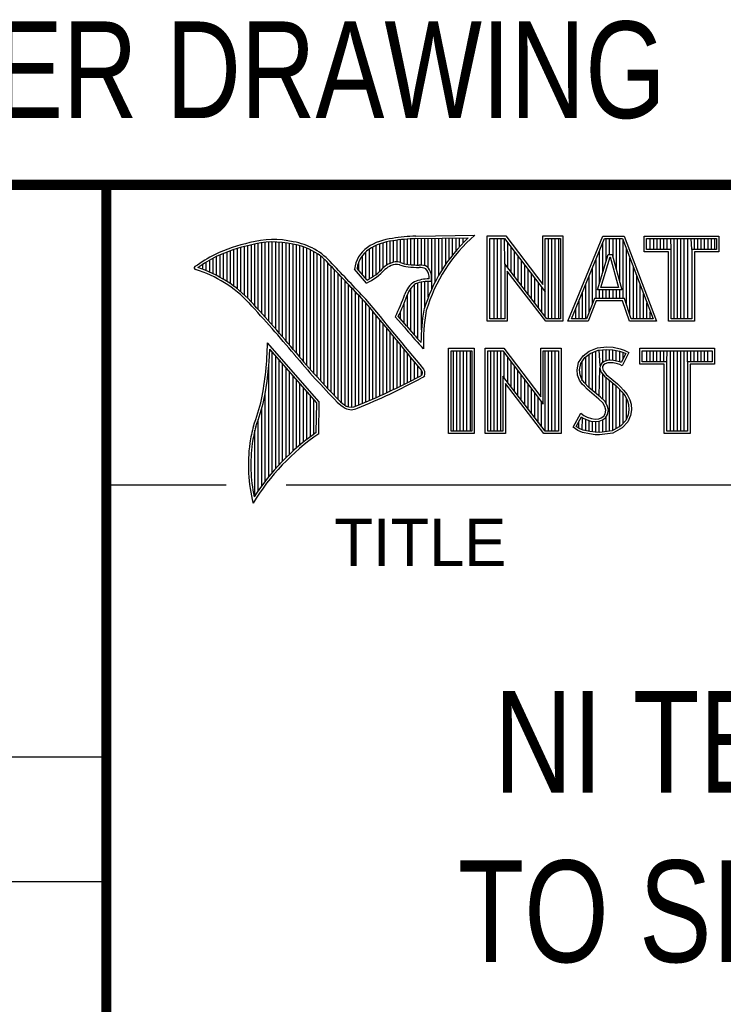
# Model space of a CAD drawing. Header units: inches. Extents: x 0 to 22, y 0 to 17.
# Tile 4 of 14: x 16.2 to 17.6, y 1.3 to 3.3. Entities that reach past the tile are written whole.
import ezdxf
from ezdxf.enums import TextEntityAlignment as Align

# ---------------------------------------------------------------- set-up
doc = ezdxf.new("R2010")
doc.units = ezdxf.units.IN
doc.header["$LTSCALE"] = 1.21
doc.header["$MEASUREMENT"] = 0
doc.layers.get('0').update_dxf_attribs({"linetype": 'CONTINUOUS'})
doc.styles.get("Standard").update_dxf_attribs({"font": 'txt', "width": 0.8})

msp = doc.modelspace()

# ---------------------------------------------------------------- linework, layer by layer
at = {"color": 2, "linetype": 'CONTINUOUS'}
for p, q in [((16.3737, 2.9596), (21.5037, 2.9596)), ((16.3737, 2.9596), (16.3737, 1.2496)), ((16.375, 2.96), (21.5, 2.96)), ((16.6875, 2.6995), (16.6875, 2.8467)), ((16.6943, 2.6918), (16.6943, 2.8472)), ((16.7011, 2.6841), (16.7011, 2.8474)), ((16.708, 2.6764), (16.708, 2.8474)), ((16.7148, 2.6685), (16.7148, 2.847)), ((16.7216, 2.6607), (16.7216, 2.8465)), ((16.9264, 2.8018), (16.9264, 2.8477)), ((16.9332, 2.8053), (16.9332, 2.849)), ((16.9401, 2.8077), (16.9401, 2.8499)), ((16.9469, 2.8082), (16.9469, 2.8509)), ((16.9537, 2.8069), (16.9537, 2.8518)), ((16.9606, 2.8048), (16.9606, 2.8525)), ((16.9674, 2.8034), (16.9674, 2.8531)), ((16.9742, 2.8027), (16.9742, 2.8536)), ((16.981, 2.8023), (16.981, 2.854)), ((16.9838, 2.8589), (17.0997, 2.8607)), ((16.9839, 2.8541), (17.087, 2.8557)), ((16.9879, 2.802), (16.9879, 2.8542)), ((16.9947, 2.8019), (16.9947, 2.8543)), ((17.0015, 2.8005), (17.0015, 2.8544)), ((17.0083, 2.7963), (17.0083, 2.8545)), ((17.0152, 2.755), (17.0152, 2.8546)), ((17.022, 2.7691), (17.022, 2.8547)), ((17.0288, 2.7817), (17.0288, 2.8548)), ((17.0357, 2.7931), (17.0357, 2.8549)), ((17.0425, 2.8035), (17.0425, 2.855)), ((17.0493, 2.8131), (17.0493, 2.8551)), ((17.0561, 2.822), (17.0561, 2.8552)), ((17.063, 2.8303), (17.063, 2.8553)), ((17.0698, 2.8381), (17.0698, 2.8554)), ((17.0766, 2.8454), (17.0766, 2.8555)), ((17.1243, 2.8592), (17.1609, 2.8592)), ((17.1243, 2.6915), (17.1243, 2.8592)), ((17.1291, 2.8543), (17.1585, 2.8543)), ((17.1291, 2.6963), (17.1291, 2.8543)), ((17.1381, 2.6963), (17.1381, 2.8543)), ((17.1447, 2.6963), (17.1447, 2.8543)), ((17.1514, 2.6963), (17.1514, 2.8543)), ((17.1589, 2.8042), (17.1581, 2.8543)), ((17.1585, 2.8543), (17.2383, 2.7492)), ((17.1609, 2.8592), (17.2334, 2.7636)), ((17.2334, 2.8592), (17.2732, 2.8592)), ((17.2334, 2.7636), (17.2334, 2.8592)), ((17.2383, 2.8543), (17.2684, 2.8543)), ((17.2383, 2.7492), (17.2383, 2.8543)), ((17.2449, 2.6963), (17.2449, 2.8543)), ((17.2515, 2.6963), (17.2515, 2.8543)), ((17.2582, 2.6963), (17.2582, 2.8543)), ((17.2649, 2.6963), (17.2649, 2.8543)), ((17.2684, 2.8543), (17.2684, 2.6963)), ((17.2732, 2.8592), (17.2732, 2.6915)), ((17.2831, 2.6915), (17.3516, 2.8591)), ((17.2903, 2.6964), (17.3548, 2.8542)), ((17.3516, 2.8591), (17.3938, 2.8591)), ((17.3517, 2.7882), (17.3517, 2.8465)), ((17.3548, 2.8542), (17.3905, 2.8542)), ((17.3583, 2.8098), (17.3583, 2.8542)), ((17.365, 2.8228), (17.365, 2.8542)), ((17.3717, 2.817), (17.3717, 2.8542)), ((17.3784, 2.7925), (17.3784, 2.8542)), ((17.385, 2.7679), (17.385, 2.8542)), ((17.3905, 2.8542), (17.4504, 2.6964)), ((17.3917, 2.7364), (17.3917, 2.851)), ((17.3938, 2.8591), (17.4574, 2.6915)), ((17.4327, 2.8591), (17.5802, 2.8591)), ((17.4327, 2.8278), (17.4327, 2.8591)), ((17.4375, 2.8542), (17.5753, 2.8542)), ((17.4375, 2.8327), (17.4375, 2.8542)), ((17.4451, 2.8327), (17.4451, 2.8542)), ((17.4518, 2.8327), (17.4518, 2.8542)), ((17.4585, 2.8327), (17.4585, 2.8542)), ((17.4652, 2.8327), (17.4652, 2.8542)), ((17.4718, 2.8327), (17.4718, 2.8542)), ((17.4785, 2.8327), (17.4785, 2.8542)), ((17.4859, 2.8327), (17.4852, 2.8542)), ((17.4919, 2.6964), (17.4919, 2.8542)), ((17.4985, 2.6964), (17.4985, 2.8542)), ((17.5052, 2.6964), (17.5052, 2.8542)), ((17.5119, 2.6964), (17.5119, 2.8542)), ((17.5186, 2.6964), (17.5186, 2.8542)), ((17.5269, 2.8327), (17.5252, 2.8542)), ((17.5319, 2.8327), (17.5319, 2.8542)), ((17.5386, 2.8327), (17.5386, 2.8542)), ((17.5453, 2.8327), (17.5453, 2.8542)), ((17.5519, 2.8327), (17.5519, 2.8542)), ((17.5586, 2.8327), (17.5586, 2.8542)), ((17.5653, 2.8327), (17.5653, 2.8542)), ((17.572, 2.8327), (17.572, 2.8542)), ((17.5753, 2.8542), (17.5753, 2.8327)), ((17.5802, 2.8591), (17.5802, 2.8278)), ((16.6124, 2.7696), (16.6124, 2.8276)), ((16.6192, 2.765), (16.6192, 2.8301)), ((16.626, 2.7601), (16.626, 2.8325)), ((16.6329, 2.7549), (16.6329, 2.8347)), ((16.6397, 2.7492), (16.6397, 2.8367)), ((16.6465, 2.7431), (16.6465, 2.8386)), ((16.6533, 2.7366), (16.6533, 2.8403)), ((16.6602, 2.7295), (16.6602, 2.8419)), ((16.667, 2.7221), (16.667, 2.8435)), ((16.6738, 2.7146), (16.6738, 2.8449)), ((16.6806, 2.707), (16.6806, 2.8459)), ((16.7284, 2.6527), (16.7284, 2.8456)), ((16.7353, 2.6447), (16.7353, 2.8445)), ((16.7421, 2.6366), (16.7421, 2.8431)), ((16.7489, 2.6285), (16.7489, 2.8417)), ((16.7557, 2.6204), (16.7557, 2.84)), ((16.7626, 2.6125), (16.7626, 2.8378)), ((16.7694, 2.6046), (16.7694, 2.8352)), ((16.7762, 2.5968), (16.7762, 2.8321)), ((16.7831, 2.5891), (16.7831, 2.8284)), ((16.8855, 2.7749), (16.8855, 2.8281)), ((16.8923, 2.7747), (16.8923, 2.8335)), ((16.8991, 2.7788), (16.8991, 2.8375)), ((16.9059, 2.7837), (16.9059, 2.8408)), ((16.9128, 2.7896), (16.9128, 2.8436)), ((16.9196, 2.7966), (16.9196, 2.8459)), ((17.1648, 2.7965), (17.1648, 2.8461)), ((17.1714, 2.7879), (17.1714, 2.8373)), ((17.1781, 2.7792), (17.1781, 2.8285)), ((17.345, 2.7666), (17.345, 2.8302)), ((17.3984, 2.7232), (17.3984, 2.8334)), ((17.481, 2.8278), (17.4327, 2.8278)), ((17.4859, 2.8327), (17.4375, 2.8327)), ((17.481, 2.6915), (17.481, 2.8278)), ((17.4859, 2.6964), (17.4859, 2.8327)), ((17.5753, 2.8327), (17.5269, 2.8327)), ((17.5269, 2.8327), (17.5269, 2.6964)), ((17.5802, 2.8278), (17.5318, 2.8278)), ((17.5318, 2.8278), (17.5318, 2.6915)), ((16.5782, 2.788), (16.5782, 2.8116)), ((16.5851, 2.7849), (16.5851, 2.8154)), ((16.5919, 2.7815), (16.5919, 2.819)), ((16.5987, 2.7778), (16.5987, 2.8221)), ((16.6055, 2.7738), (16.6055, 2.8249)), ((16.7899, 2.5815), (16.7899, 2.8242)), ((16.7967, 2.5739), (16.7967, 2.8193)), ((16.8035, 2.5665), (16.8035, 2.8136)), ((16.8718, 2.791), (16.8718, 2.8085)), ((16.8786, 2.783), (16.8786, 2.8206)), ((17.1848, 2.7705), (17.1848, 2.8197)), ((17.1915, 2.7618), (17.1915, 2.8109)), ((17.3383, 2.7364), (17.3383, 2.8138)), ((17.3409, 2.7533), (17.3624, 2.8228)), ((17.3475, 2.7581), (17.3659, 2.8179)), ((17.3624, 2.8228), (17.3701, 2.8228)), ((17.3659, 2.8179), (17.3664, 2.8179)), ((17.3664, 2.8179), (17.3827, 2.7581)), ((17.3701, 2.8228), (17.389, 2.7533)), ((17.4051, 2.7034), (17.4051, 2.8158)), ((16.5578, 2.796), (16.5578, 2.7989)), ((16.5646, 2.7936), (16.5646, 2.8033)), ((16.5714, 2.7909), (16.5714, 2.8075)), ((16.8104, 2.5591), (16.8104, 2.807)), ((16.8172, 2.5519), (16.8172, 2.7996)), ((16.824, 2.5447), (16.824, 2.7924)), ((16.8864, 2.7664), (16.8632, 2.7937)), ((16.8877, 2.7723), (16.8682, 2.7952)), ((17.2418, 2.6963), (17.1589, 2.8042)), ((17.1589, 2.8042), (17.1589, 2.6963)), ((17.2395, 2.6915), (17.1637, 2.7899)), ((17.1637, 2.7899), (17.1637, 2.6915)), ((17.1981, 2.7531), (17.1981, 2.8021)), ((17.2048, 2.7445), (17.2048, 2.7933)), ((17.3316, 2.7267), (17.3316, 2.7975)), ((17.4118, 2.6964), (17.4118, 2.7982)), ((16.8308, 2.5375), (16.8308, 2.7853)), ((16.8377, 2.5314), (16.8377, 2.7781)), ((16.8445, 2.5262), (16.8445, 2.7709)), ((17.0015, 2.7195), (17.0015, 2.7694)), ((17.0083, 2.7388), (17.0083, 2.7698)), ((17.2115, 2.7358), (17.2115, 2.7845)), ((17.2182, 2.7271), (17.2182, 2.7757)), ((17.325, 2.7101), (17.325, 2.7812)), ((17.4184, 2.6964), (17.4184, 2.7806)), ((16.8513, 2.523), (16.8513, 2.7637)), ((16.8581, 2.5224), (16.8581, 2.7565)), ((16.9742, 2.672), (16.9742, 2.7568)), ((16.981, 2.664), (16.981, 2.7634)), ((16.9879, 2.6563), (16.9879, 2.7665)), ((16.9947, 2.6748), (16.9947, 2.7683)), ((17.2248, 2.7184), (17.2248, 2.7669)), ((17.2315, 2.7098), (17.2315, 2.7581)), ((17.3183, 2.6964), (17.3183, 2.7648)), ((17.389, 2.7533), (17.3409, 2.7533)), ((17.345, 2.7364), (17.345, 2.7533)), ((17.3827, 2.7581), (17.3475, 2.7581)), ((17.3517, 2.7364), (17.3517, 2.7533)), ((17.3583, 2.7364), (17.3583, 2.7533)), ((17.365, 2.7364), (17.365, 2.7533)), ((17.3717, 2.7364), (17.3717, 2.7533)), ((17.3784, 2.7364), (17.3784, 2.7533)), ((17.385, 2.7364), (17.385, 2.7533)), ((17.4251, 2.6964), (17.4251, 2.763)), ((16.865, 2.5241), (16.865, 2.7493)), ((16.8718, 2.527), (16.8718, 2.7421)), ((16.8786, 2.5298), (16.8786, 2.7348)), ((16.9674, 2.6802), (16.9674, 2.7444)), ((17.2382, 2.7011), (17.2383, 2.7492)), ((17.3049, 2.6964), (17.3049, 2.7322)), ((17.3116, 2.6964), (17.3116, 2.7485)), ((17.3356, 2.7364), (17.3195, 2.6964)), ((17.3388, 2.7316), (17.3228, 2.6915)), ((17.394, 2.7364), (17.3356, 2.7364)), ((17.3905, 2.7316), (17.3388, 2.7316)), ((17.4039, 2.6915), (17.3905, 2.7316)), ((17.4074, 2.6964), (17.394, 2.7364)), ((17.4318, 2.6964), (17.4318, 2.7455)), ((16.8855, 2.5327), (16.8855, 2.727)), ((16.8923, 2.5356), (16.8923, 2.7187)), ((16.9537, 2.696), (16.9537, 2.7109)), ((16.9606, 2.6882), (16.9606, 2.7266)), ((17.2983, 2.6964), (17.2983, 2.7158)), ((17.4385, 2.6964), (17.4385, 2.7279)), ((16.8991, 2.5385), (16.8991, 2.7104)), ((16.9059, 2.5415), (16.9059, 2.7022)), ((16.9128, 2.5446), (16.9128, 2.6939)), ((16.9616, 2.6797), (16.9434, 2.7005)), ((16.9653, 2.6828), (16.9492, 2.7013)), ((17.1637, 2.6915), (17.1243, 2.6915)), ((17.1589, 2.6963), (17.1291, 2.6963)), ((17.2732, 2.6915), (17.2395, 2.6915)), ((17.2684, 2.6963), (17.2418, 2.6963)), ((17.3228, 2.6915), (17.2831, 2.6915)), ((17.3195, 2.6964), (17.2903, 2.6964)), ((17.4574, 2.6915), (17.4039, 2.6915)), ((17.4504, 2.6964), (17.4074, 2.6964)), ((17.4451, 2.6964), (17.4451, 2.7103)), ((17.5318, 2.6915), (17.481, 2.6915)), ((17.5269, 2.6964), (17.4859, 2.6964)), ((16.9196, 2.5477), (16.9196, 2.6856)), ((16.9264, 2.5508), (16.9264, 2.6774)), ((16.9332, 2.554), (16.9332, 2.6691)), ((16.9401, 2.5573), (16.9401, 2.6608)), ((16.7939, 2.533), (16.6919, 2.6489)), ((16.789, 2.5312), (16.6964, 2.6365)), ((16.9469, 2.5606), (16.9469, 2.6526)), ((16.9537, 2.5639), (16.9537, 2.6443)), ((16.9606, 2.5673), (16.9606, 2.6361)), ((16.999, 2.637), (16.9946, 2.6418)), ((17.0482, 2.6383), (17.0988, 2.6383)), ((17.0482, 2.4708), (17.0482, 2.6383)), ((17.0531, 2.6334), (17.0939, 2.6334)), ((17.0531, 2.4756), (17.0531, 2.6334)), ((17.0577, 2.4756), (17.0577, 2.6334)), ((17.0644, 2.4756), (17.0644, 2.6334)), ((17.071, 2.4756), (17.071, 2.6334)), ((17.0777, 2.4756), (17.0777, 2.6334)), ((17.0844, 2.4756), (17.0844, 2.6334)), ((17.0911, 2.4756), (17.0911, 2.6334)), ((17.0939, 2.6334), (17.0939, 2.4756)), ((17.0988, 2.6383), (17.0988, 2.4708)), ((17.1205, 2.6385), (17.1571, 2.6385)), ((17.1205, 2.4708), (17.1205, 2.6385)), ((17.1253, 2.6336), (17.1547, 2.6336)), ((17.1253, 2.4756), (17.1253, 2.6336)), ((17.1311, 2.4756), (17.1311, 2.6336)), ((17.1378, 2.4756), (17.1378, 2.6336)), ((17.1445, 2.4756), (17.1445, 2.6336)), ((17.1511, 2.4756), (17.1511, 2.6336)), ((17.1547, 2.6336), (17.2345, 2.5284)), ((17.1571, 2.6385), (17.2296, 2.5429)), ((17.2296, 2.6385), (17.2694, 2.6385)), ((17.2296, 2.5429), (17.2296, 2.6385)), ((17.2345, 2.6336), (17.2646, 2.6336)), ((17.2345, 2.5284), (17.2345, 2.6336)), ((17.2379, 2.4756), (17.2379, 2.6336)), ((17.2446, 2.4756), (17.2446, 2.6336)), ((17.2513, 2.4756), (17.2513, 2.6336)), ((17.2579, 2.4756), (17.2579, 2.6336)), ((17.2646, 2.6336), (17.2646, 2.4756)), ((17.2694, 2.6385), (17.2694, 2.4708)), ((17.3245, 2.6324), (17.3412, 2.639)), ((17.3269, 2.6281), (17.3424, 2.6343)), ((17.3412, 2.639), (17.3596, 2.641)), ((17.3424, 2.6343), (17.3597, 2.6362)), ((17.3466, 2.6041), (17.3447, 2.6345)), ((17.3514, 2.6103), (17.3514, 2.6353)), ((17.3581, 2.6135), (17.3581, 2.636)), ((17.3596, 2.641), (17.372, 2.6402)), ((17.3597, 2.6362), (17.3713, 2.6354)), ((17.3647, 2.6146), (17.3647, 2.6358)), ((17.3713, 2.6354), (17.3843, 2.6326)), ((17.3714, 2.6146), (17.3714, 2.6353)), ((17.372, 2.6402), (17.3856, 2.6373)), ((17.3781, 2.6134), (17.3781, 2.6339)), ((17.3856, 2.6373), (17.3939, 2.6344)), ((17.3939, 2.6344), (17.4031, 2.6301)), ((17.4242, 2.6383), (17.5717, 2.6383)), ((17.4242, 2.607), (17.4242, 2.6383)), ((17.429, 2.6334), (17.5669, 2.6334)), ((17.429, 2.6119), (17.429, 2.6334)), ((17.4382, 2.6119), (17.4382, 2.6334)), ((17.4448, 2.6119), (17.4448, 2.6334)), ((17.4515, 2.6119), (17.4515, 2.6334)), ((17.4582, 2.6119), (17.4582, 2.6334)), ((17.4649, 2.6119), (17.4649, 2.6334)), ((17.4716, 2.6119), (17.4716, 2.6334)), ((17.4774, 2.6119), (17.4782, 2.6334)), ((17.4849, 2.4756), (17.4849, 2.6334)), ((17.4916, 2.4756), (17.4916, 2.6334)), ((17.4983, 2.4756), (17.4983, 2.6334)), ((17.5049, 2.4756), (17.5049, 2.6334)), ((17.5116, 2.4756), (17.5116, 2.6334)), ((17.5185, 2.6119), (17.5183, 2.6334)), ((17.525, 2.6119), (17.525, 2.6334)), ((17.5316, 2.6119), (17.5316, 2.6334)), ((17.5383, 2.6119), (17.5383, 2.6334)), ((17.545, 2.6119), (17.545, 2.6334)), ((17.5517, 2.6119), (17.5517, 2.6334)), ((17.5583, 2.6119), (17.5583, 2.6334)), ((17.5669, 2.6334), (17.5669, 2.6119)), ((17.5717, 2.6383), (17.5717, 2.607)), ((16.7011, 2.3939), (16.7011, 2.6311)), ((16.708, 2.4018), (16.708, 2.6233)), ((16.7148, 2.4093), (16.7148, 2.6156)), ((16.9674, 2.5708), (16.9674, 2.6278)), ((16.9742, 2.5743), (16.9742, 2.6195)), ((17.1578, 2.5799), (17.1578, 2.6295)), ((17.1645, 2.5712), (17.1645, 2.6207)), ((17.3037, 2.6105), (17.3127, 2.6238)), ((17.3083, 2.6086), (17.3162, 2.6204)), ((17.3127, 2.6238), (17.3245, 2.6324)), ((17.3162, 2.6204), (17.3269, 2.6281)), ((17.318, 2.5677), (17.318, 2.6217)), ((17.3247, 2.561), (17.3247, 2.6265)), ((17.3314, 2.5555), (17.3314, 2.6299)), ((17.338, 2.5499), (17.338, 2.6326)), ((17.3604, 2.6142), (17.3543, 2.6124)), ((17.3664, 2.6148), (17.3604, 2.6142)), ((17.3726, 2.6145), (17.3664, 2.6148)), ((17.3819, 2.6126), (17.3726, 2.6145)), ((17.3843, 2.6326), (17.3921, 2.6299)), ((17.3848, 2.6117), (17.3848, 2.6324)), ((17.3966, 2.6278), (17.3879, 2.6106)), ((17.4031, 2.6301), (17.3899, 2.6036)), ((17.3914, 2.6176), (17.3914, 2.6301)), ((17.3921, 2.6299), (17.3966, 2.6278)), ((16.6943, 2.3857), (16.6943, 2.603)), ((16.7216, 2.4165), (16.7216, 2.6078)), ((16.7284, 2.4233), (16.7284, 2.6001)), ((16.981, 2.5778), (16.981, 2.6113)), ((16.9879, 2.5814), (16.9879, 2.603)), ((16.9947, 2.5853), (16.9947, 2.5948)), ((17.1712, 2.5625), (17.1712, 2.6119)), ((17.1778, 2.5539), (17.1778, 2.6031)), ((17.3009, 2.5961), (17.3037, 2.6105)), ((17.302, 2.5852), (17.3009, 2.5961)), ((17.3058, 2.5959), (17.3083, 2.6086)), ((17.3068, 2.5863), (17.3058, 2.5959)), ((17.3113, 2.5744), (17.3113, 2.6131)), ((17.3447, 2.5443), (17.3461, 2.5993)), ((17.3466, 2.6041), (17.3461, 2.5993)), ((17.3461, 2.5993), (17.3477, 2.5922)), ((17.3497, 2.609), (17.3466, 2.6041)), ((17.3543, 2.6124), (17.3497, 2.609)), ((17.3513, 2.6025), (17.351, 2.5996)), ((17.351, 2.5996), (17.3521, 2.5944)), ((17.3533, 2.6056), (17.3513, 2.6025)), ((17.3565, 2.6079), (17.3533, 2.6056)), ((17.3614, 2.6094), (17.3565, 2.6079)), ((17.3665, 2.6099), (17.3614, 2.6094)), ((17.372, 2.6097), (17.3665, 2.6099)), ((17.3807, 2.6079), (17.372, 2.6097)), ((17.3853, 2.6065), (17.3807, 2.6079)), ((17.3873, 2.6109), (17.3819, 2.6126)), ((17.3899, 2.6036), (17.3853, 2.6065)), ((17.3879, 2.6106), (17.3873, 2.6109)), ((17.4726, 2.607), (17.4242, 2.607)), ((17.4774, 2.6119), (17.429, 2.6119)), ((17.4726, 2.4708), (17.4726, 2.607)), ((17.4774, 2.4756), (17.4774, 2.6119)), ((17.5669, 2.6119), (17.5185, 2.6119)), ((17.5185, 2.6119), (17.5185, 2.4756)), ((17.5717, 2.607), (17.5233, 2.607)), ((17.5233, 2.607), (17.5233, 2.4708)), ((16.7353, 2.4299), (16.7353, 2.5923)), ((16.7421, 2.4363), (16.7421, 2.5846)), ((16.7489, 2.4424), (16.7489, 2.5768)), ((17.238, 2.4756), (17.1551, 2.5834)), ((17.1551, 2.5834), (17.1551, 2.4756)), ((17.1845, 2.5452), (17.1845, 2.5943)), ((17.1912, 2.5365), (17.1912, 2.5855)), ((17.1979, 2.5278), (17.1979, 2.5767)), ((17.3058, 2.5754), (17.302, 2.5852)), ((17.3109, 2.5679), (17.3058, 2.5754)), ((17.3101, 2.5777), (17.3068, 2.5863)), ((17.3147, 2.571), (17.3101, 2.5777)), ((17.3477, 2.5922), (17.3547, 2.5835)), ((17.3514, 2.5381), (17.3514, 2.5876)), ((17.3521, 2.5944), (17.3582, 2.5869)), ((17.3547, 2.5835), (17.3771, 2.5649)), ((17.3581, 2.5298), (17.3581, 2.5807)), ((17.3582, 2.5869), (17.3804, 2.5685)), ((16.7557, 2.4482), (16.7557, 2.569)), ((16.7626, 2.4538), (16.7626, 2.5613)), ((17.2356, 2.4708), (17.1599, 2.5692)), ((17.1599, 2.5692), (17.1599, 2.4708)), ((17.2045, 2.5192), (17.2045, 2.5679)), ((17.2112, 2.5105), (17.2112, 2.5591)), ((17.3153, 2.5636), (17.3109, 2.5679)), ((17.3243, 2.5614), (17.3147, 2.571)), ((17.321, 2.5578), (17.3153, 2.5636)), ((17.3441, 2.5385), (17.321, 2.5578)), ((17.3474, 2.5421), (17.3243, 2.5614)), ((17.3647, 2.4755), (17.3647, 2.5752)), ((17.3714, 2.4763), (17.3714, 2.5696)), ((17.3771, 2.5649), (17.383, 2.559)), ((17.3781, 2.4808), (17.3781, 2.5639)), ((17.3804, 2.5685), (17.3864, 2.5624)), ((17.383, 2.559), (17.3888, 2.5529)), ((17.3848, 2.4834), (17.3848, 2.5571)), ((17.3864, 2.5624), (17.3925, 2.5561)), ((17.3925, 2.5561), (17.3994, 2.5472)), ((16.6875, 2.377), (16.6875, 2.5502)), ((16.7694, 2.4592), (16.7694, 2.5535)), ((16.7762, 2.4644), (16.7762, 2.5458)), ((16.7831, 2.4694), (16.7831, 2.538)), ((17.2179, 2.5018), (17.2179, 2.5503)), ((17.2246, 2.4931), (17.2246, 2.5415)), ((17.3516, 2.5311), (17.3441, 2.5385)), ((17.3554, 2.5341), (17.3474, 2.5421)), ((17.3888, 2.5529), (17.3953, 2.5446)), ((17.3914, 2.4908), (17.3914, 2.5495)), ((17.3953, 2.5446), (17.4001, 2.535)), ((17.3981, 2.4982), (17.3981, 2.5389)), ((17.3994, 2.5472), (17.4046, 2.5368)), ((17.4046, 2.5368), (17.4072, 2.5285)), ((16.6806, 2.368), (16.6806, 2.52)), ((16.788, 2.4729), (16.789, 2.5312)), ((16.7927, 2.4704), (16.7939, 2.533)), ((17.2312, 2.4844), (17.2312, 2.5327)), ((17.3559, 2.5241), (17.3516, 2.5311)), ((17.3604, 2.5261), (17.3554, 2.5341)), ((17.3579, 2.5169), (17.3559, 2.5241)), ((17.3629, 2.5171), (17.3604, 2.5261)), ((17.4001, 2.535), (17.4024, 2.5275)), ((17.4031, 2.5174), (17.4016, 2.5077)), ((17.4024, 2.5275), (17.4031, 2.5174)), ((17.408, 2.5172), (17.4063, 2.5063)), ((17.4072, 2.5285), (17.408, 2.5172)), ((16.6738, 2.3584), (16.6738, 2.4982)), ((17.2931, 2.483), (17.3081, 2.5106)), ((17.2995, 2.4845), (17.3097, 2.5034)), ((17.3081, 2.5106), (17.3144, 2.506)), ((17.3097, 2.5034), (17.3119, 2.5018)), ((17.3113, 2.478), (17.3119, 2.5018)), ((17.3119, 2.5018), (17.3189, 2.4983)), ((17.3144, 2.506), (17.3207, 2.5028)), ((17.318, 2.4765), (17.318, 2.4986)), ((17.3189, 2.4983), (17.328, 2.4952)), ((17.3207, 2.5028), (17.3291, 2.5)), ((17.3291, 2.5), (17.3366, 2.4991)), ((17.3366, 2.4991), (17.3435, 2.4997)), ((17.3435, 2.4997), (17.3487, 2.5017)), ((17.3487, 2.5017), (17.3536, 2.5051)), ((17.351, 2.4974), (17.3572, 2.5017)), ((17.3536, 2.5051), (17.3565, 2.5097)), ((17.3565, 2.5097), (17.3579, 2.5169)), ((17.3572, 2.5017), (17.3611, 2.5079)), ((17.3581, 2.4746), (17.3581, 2.5024)), ((17.3611, 2.5079), (17.3629, 2.5171)), ((17.4016, 2.5077), (17.3967, 2.4966)), ((17.4063, 2.5063), (17.4008, 2.4939)), ((17.3026, 2.4766), (17.2931, 2.483)), ((17.3049, 2.4809), (17.2995, 2.4845)), ((17.3047, 2.481), (17.3047, 2.4941)), ((17.3132, 2.4775), (17.3049, 2.4809)), ((17.3247, 2.475), (17.3247, 2.4963)), ((17.328, 2.4952), (17.3365, 2.4942)), ((17.3314, 2.474), (17.3314, 2.4948)), ((17.3365, 2.4942), (17.3446, 2.4949)), ((17.338, 2.473), (17.338, 2.494)), ((17.3446, 2.4949), (17.351, 2.4974)), ((17.3447, 2.4728), (17.3447, 2.4949)), ((17.3514, 2.4737), (17.3514, 2.4975)), ((17.3868, 2.4857), (17.3699, 2.4761)), ((17.3899, 2.4818), (17.3714, 2.4714)), ((17.3967, 2.4966), (17.3868, 2.4857)), ((17.4008, 2.4939), (17.3899, 2.4818)), ((16.667, 2.3482), (16.667, 2.477)), ((17.0988, 2.4708), (17.0482, 2.4708)), ((17.0939, 2.4756), (17.0531, 2.4756)), ((17.1599, 2.4708), (17.1205, 2.4708)), ((17.1551, 2.4756), (17.1253, 2.4756)), ((17.2694, 2.4708), (17.2356, 2.4708)), ((17.2646, 2.4756), (17.238, 2.4756)), ((17.3118, 2.4729), (17.3026, 2.4766)), ((17.3254, 2.47), (17.3118, 2.4729)), ((17.3262, 2.4748), (17.3132, 2.4775)), ((17.3369, 2.4683), (17.3254, 2.47)), ((17.3373, 2.4731), (17.3262, 2.4748)), ((17.3452, 2.468), (17.3369, 2.4683)), ((17.345, 2.4729), (17.3373, 2.4731)), ((17.3699, 2.4761), (17.345, 2.4729)), ((17.3714, 2.4714), (17.3452, 2.468)), ((17.5233, 2.4708), (17.4726, 2.4708)), ((17.5185, 2.4756), (17.4774, 2.4756)), ((16.375, 2.37), (16.6109, 2.37)), ((16.7288, 2.37), (21.5, 2.37)), ((13.61, 1.835), (16.375, 1.835)), ((16.375, 1.5888), (13.61, 1.5888))]:
    msp.add_line(p, q, dxfattribs=at)
at = {"color": 7, "linetype": 'CONTINUOUS', "const_width": 0.02}
for points in [[(13.6, 2.9595), (21.5, 2.96)], [(16.375, 2.96), (16.375, 0.5)]]:
    msp.add_lwpolyline(points, dxfattribs=at)
at = {"color": 2, "linetype": 'CONTINUOUS'}
for centre, radius, start, end in [((16.7034, 2.6747), 0.1775, 77.2819, 105.0682), ((16.7034, 2.6747), 0.1727, 77.2314, 105.1003), ((16.7222, 2.7226), 0.1269, 40.2333, 80.7735), ((16.9502, 2.7423), 0.1128, 96.3009, 123.1685), ((16.9502, 2.7423), 0.108, 96.2443, 123.1259), ((17.0005, 2.4511), 0.4082, 92.3475, 98.8367), ((17.0005, 2.4511), 0.4034, 92.3569, 98.8525), ((17.308, 2.6221), 0.3216, 133.4014, 163.4571), ((17.308, 2.6221), 0.3168, 131.1193, 163.4132), ((16.7315, 2.5144), 0.3399, 102.6162, 114.8514), ((16.7315, 2.5144), 0.3351, 102.5989, 114.8296), ((16.7222, 2.7226), 0.1221, 40.1653, 80.8429), ((16.923, 2.7875), 0.0602, 125.032, 174.0466), ((16.923, 2.7875), 0.0554, 125.1142, 171.9572), ((16.7759, 2.4698), 0.3996, 117.9347, 124.5691), ((16.7759, 2.4698), 0.3948, 117.954, 124.0374), ((16.9455, 2.7813), 0.0269, 72.6128, 117.3853), ((16.5507, 2.7963), 0.00298, 121.3543, 265.8048), ((16.4773, 2.5601), 0.2445, 43.1672, 72.5708), ((16.4772, 2.5601), 0.2493, 43.1664, 71.8497), ((9.1994, -4.4938), 10.5463, 43.2461, 43.76704), ((9.199, -4.4944), 10.5518, 43.24607, 43.76701), ((16.8429, 2.8642), 0.107, 293.9928, 318.4439), ((16.8429, 2.8642), 0.1022, 295.9966, 318.5916), ((16.9517, 2.7612), 0.0478, 112.9196, 132.2699), ((16.9517, 2.7612), 0.043, 112.6662, 131.9321), ((16.9455, 2.7813), 0.0221, 72.9381, 117.8635), ((16.977, 2.8697), 0.0718, 249.5515, 263.1636), ((16.977, 2.8697), 0.067, 249.4455, 263.1373), ((16.9944, 3.0501), 0.253, 264.1107, 269.1006), ((16.9944, 3.0501), 0.2482, 264.1189, 269.068), ((16.9917, 2.7681), 0.0339, 64.4685, 92.2537), ((16.9917, 2.7681), 0.0291, 66.3231, 92.5053), ((16.9825, 2.7769), 0.0275, 355.2987, 40.4494), ((16.9825, 2.7769), 0.0323, 347.1178, 42.4037), ((17.0047, 2.732), 0.0441, 122.6948, 163.4996), ((17.0094, 2.698), 0.0767, 89.6565, 111.8738), ((17.0094, 2.698), 0.0719, 86.3769, 111.5054), ((17.0047, 2.732), 0.0393, 123.3496, 163.7165), ((14.6639, 0.8852), 2.7178, 39.9159, 42.7668), ((117.205, 85.4976), 130.0576, 219.522219, 219.6006), ((117.1292, 85.4341), 129.954, 219.521832, 219.600442), ((16.5488, 2.8964), 0.4406, 333.6063, 339.8409), ((16.5488, 2.8963), 0.4454, 334.022, 339.8635), ((14.6645, 0.8858), 2.7122, 39.9143, 42.7655), ((17.3248, 2.6518), 0.3309, 169.2392, 180.3763), ((17.3248, 2.6518), 0.3261, 169.2807, 182.6075), ((17.5234, 3.1364), 0.724, 219.1087, 223.0885), ((17.5234, 3.1364), 0.7192, 219.1032, 222.5932), ((16.0461, 2.6599), 0.6459, 349.0852, 359.0204), ((16.0461, 2.6599), 0.6507, 349.0758, 357.94), ((18.1342, 3.7937), 1.815, 220.0434, 224.0127), ((18.1343, 3.7937), 1.8102, 220.042, 224.0069), ((16.9709, 2.5786), 0.0288, 26.3697, 33.9), ((16.9709, 2.5786), 0.0336, 24.6866, 34.3242), ((16.3916, 3.7016), 1.269, 291.9871, 298.2491), ((16.3917, 3.7016), 1.2737, 291.9984, 298.2504), ((16.98, 2.6057), 0.0252, 299.2501, 311.2614), ((16.98, 2.6057), 0.03, 299.1847, 314.8198), ((16.9687, 2.5899), 0.028, 353.6797, 3.043), ((16.9687, 2.5899), 0.0328, 350.4758, 4.7759), ((16.2632, 2.6388), 0.4292, 339.0712, 346.3669), ((16.2632, 2.6388), 0.434, 339.1085, 346.381), ((16.9079, 2.6176), 0.116, 227.0911, 236.9191), ((16.9079, 2.6176), 0.1112, 227.1627, 236.7917), ((16.8565, 2.5437), 0.0261, 242.8484, 298.0511), ((16.8565, 2.5437), 0.0213, 243.4913, 298.7009), ((17.0658, 2.3848), 0.4141, 165.9359, 170.6858), ((17.0658, 2.3848), 0.4093, 165.9761, 170.6762), ((17.0508, 2.0969), 0.454, 124.6428, 148.5563), ((17.0508, 2.0969), 0.4588, 124.9509, 147.098), ((16.9723, 2.4095), 0.318, 172.3562, 193.7958), ((16.9723, 2.4095), 0.3132, 172.3688, 191.6866)]:
    msp.add_arc(centre, radius, start, end, dxfattribs=at)

# ---------------------------------------------------------------- texts
at = {"color": 7, "linetype": 'CONTINUOUS', "width": 0.8}
msp.add_text('CUSTOMER DRAWING', height=0.19, dxfattribs=at).set_placement((16.3742, 3.0911), align=Align.CENTER)
at = {"color": 2, "linetype": 'CONTINUOUS'}
msp.add_text('TITLE', height=0.093, dxfattribs=at).set_placement((16.8235, 2.21))
at = {"color": 7, "linetype": 'CONTINUOUS', "insert": (18.9387, 1.9646), "char_height": 0.2, "width": 4.8, "attachment_point": 2}
msp.add_mtext('NI TB-2708 DIRECT CONNECTIVITY\\PTO SIMULTANEOUS-SAMPLING DAQ', dxfattribs=at)

doc.saveas('drawing.dxf')
